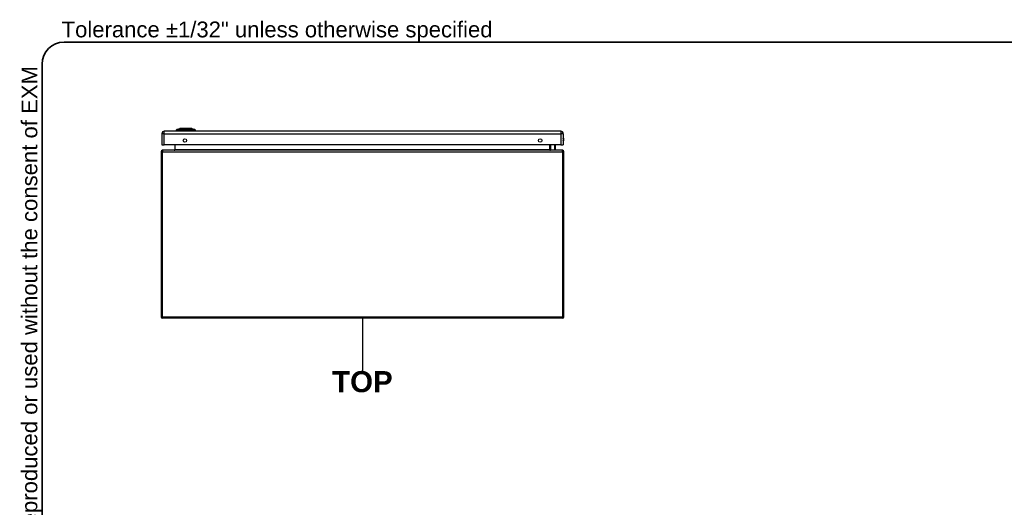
# Model space of a CAD drawing. Header units: inches. Extents: x 3 to 173, y 3 to 113.
# Tile 5 of 14: x 3 to 61, y 84 to 113. Entities that reach past the tile are written whole.
import ezdxf

# ---------------------------------------------------------------- set-up
doc = ezdxf.new("R2010")
doc.units = ezdxf.units.IN
doc.header["$LTSCALE"] = 10.4
doc.header["$MEASUREMENT"] = 0
doc.linetypes.add('CHAIN', pattern=[0.7087, 0.4724, -0.0591, 0.1181, -0.0591])
doc.layers.get('0').update_dxf_attribs({"lineweight": 25})
for name, color, linetype, lineweight in [('Sketch Geometry(ANSI)', 7, 'Continuous', 25), ('Symbols(ANSI)', 7, 'Continuous', 25), ('Visible Edges(ANSI)', 7, 'Continuous', 25), ('Visible Tangent Edges(ANSI)', 7, 'Continuous', 25), ('Work Point(ANSI)', 7, 'Continuous', 25)]:
    doc.layers.add(name, color=color, linetype=linetype, lineweight=lineweight)
doc.styles.add('Current-ANSI', font='arial.ttf')
doc.styles.add('Dimension-ANSI', font='arialbd.ttf')

# ---------------------------------------------------------------- blocks, each defined once
blk = doc.blocks.new('TOP')
at = {"layer": 'Sketch Geometry(ANSI)'}
blk.add_line((0, 0.15), (0, -0.15), dxfattribs=at)
at = {"layer": 'Symbols(ANSI)', "color": 7, "insert": (0, -0.2119), "char_height": 0.12, "attachment_point": 5, "style": 'Dimension-ANSI'}
blk.add_mtext('\\fArial|b1|i0;TOP', dxfattribs=at)
blk = doc.blocks.new('Borders 1_EXM - B (Inch)')
at = {"layer": 'Sketch Geometry(ANSI)', "linetype": 'Continuous', "lineweight": 35}
for p, q in [((16.3979, 10.6915), (0.5229, 10.6915)), ((0.3979, 10.5665), (0.3979, 0.2545))]:
    blk.add_line(p, q, dxfattribs=at)
blk.add_arc((0.5229, 10.5665), 0.125, 90, 180, dxfattribs=at)
at = {"layer": 'Symbols(ANSI)', "color": 7, "insert": (0.5091, 10.6919), "char_height": 0.09, "attachment_point": 7, "style": 'Current-ANSI'}
blk.add_mtext('Tolerance ±1/32" unless otherwise specified', dxfattribs=at)
at = {"layer": 'Symbols(ANSI)', "color": 7, "insert": (0.3979, 5.4193), "char_height": 0.09, "attachment_point": 7, "rotation": 90, "style": 'Current-ANSI'}
blk.add_mtext('This drawing is confidential and must not be reproduced or used without the consent of EXM', dxfattribs=at)
at = {"layer": 'Symbols(ANSI)', "color": 7, "style": 'Current-ANSI'}
blk.add_attdef('FILENAME_AND_PATH_001', (5.9364, 10.7181), '', height=0.09, dxfattribs=at)

msp = doc.modelspace()

# ---------------------------------------------------------------- linework, layer by layer
at = {"layer": 'Visible Edges(ANSI)'}
for p, q in [((11.23476, 105.77549), (11.23476, 105.12533)), ((34.86693, 105.92063), (11.3799, 105.92063)), ((12.13097, 105.93628), (12.06331, 105.93628)), ((12.12268, 106.02264), (12.2956, 106.08989)), ((12.13097, 105.93628), (12.24105, 105.93628)), ((13.05972, 105.93628), (12.24105, 105.93628)), ((12.25313, 105.93237), (12.25313, 105.92063)), ((12.35941, 106.09511), (12.94136, 106.09511)), ((13.00516, 106.08989), (13.17809, 106.02264)), ((13.03195, 105.92063), (13.03195, 105.93237)), ((13.05972, 105.93628), (13.1698, 105.93628)), ((13.23746, 105.93628), (13.1698, 105.93628)), ((35.01207, 105.77549), (35.01207, 105.12533)), ((11.23476, 105.12533), (11.3799, 105.12533)), ((34.86693, 105.12533), (11.3799, 105.12533)), ((11.99306, 105.12533), (11.99306, 104.82362)), ((34.23516, 104.82362), (34.23516, 105.12533)), ((34.5174, 105.12533), (34.52835, 105.06869)), ((34.5287, 105.06497), (34.5287, 104.84219)), ((34.86693, 105.12533), (35.01207, 105.12533)), ((11.1847, 104.70929), (11.1847, 94.93513)), ((34.96002, 104.7928), (11.2682, 104.7928)), ((34.28031, 104.82836), (34.24089, 104.86777)), ((34.29415, 104.82262), (34.50913, 104.82262)), ((35.04352, 94.93513), (35.04352, 104.70929)), ((34.96002, 94.85162), (11.2682, 94.85162))]:
    msp.add_line(p, q, dxfattribs=at)
at = {"layer": 'Visible Edges(ANSI)', "flags": 128}
msp.add_lwpolyline([(13.00341, 106.09023), (13.00298, 106.09023), (13.0017, 106.09023), (12.99957, 106.09024), (12.99661, 106.09025), (12.99282, 106.09026), (12.98822, 106.09028), (12.98279, 106.09029), (12.97655, 106.09031), (12.9695, 106.09033), (12.96168, 106.09035), (12.95311, 106.09037), (12.94383, 106.09039), (12.93388, 106.09041), (12.92327, 106.09043), (12.912, 106.09044), (12.90009, 106.09044), (12.88759, 106.09044), (12.8745, 106.09043), (12.86086, 106.09041), (12.84672, 106.09039), (12.83213, 106.09037), (12.81706, 106.09035), (12.80155, 106.09033), (12.78564, 106.09031), (12.76939, 106.09029), (12.75286, 106.09028), (12.7361, 106.09026), (12.71919, 106.09025), (12.70217, 106.09024), (12.685, 106.09023), (12.66768, 106.09023), (12.65029, 106.09023), (12.63288, 106.09023), (12.61553, 106.09023), (12.59828, 106.09024), (12.58121, 106.09025), (12.56436, 106.09026), (12.54768, 106.09028), (12.53119, 106.09029), (12.51495, 106.09031), (12.49903, 106.09033), (12.48348, 106.09035), (12.46837, 106.09037), (12.45373, 106.09039), (12.43961, 106.09041), (12.42601, 106.09043), (12.41294, 106.09044), (12.40043, 106.09044), (12.38851, 106.09044), (12.37725, 106.09042), (12.36664, 106.09041), (12.35669, 106.09039), (12.34743, 106.09037), (12.33889, 106.09035), (12.33111, 106.09033), (12.32411, 106.09031), (12.31791, 106.09029), (12.31251, 106.09028), (12.30791, 106.09026), (12.30412, 106.09025), (12.30116, 106.09024), (12.29905, 106.09023), (12.29778, 106.09023), (12.29736, 106.09023)], dxfattribs=at)
at = {"layer": 'Visible Edges(ANSI)'}
for centre in [(12.60167, 105.37386), (33.64515, 105.37386)]:
    msp.add_circle(centre, 0.1009, dxfattribs=at)
for centre, radius, start, end in [((11.3799, 105.77549), 0.14514, 90, 180), ((12.1796, 105.92006), 0.11742, 119.7291201, 172.0587035), ((12.12622, 106.01352), 0.00978, 111.2505055, 119.7291201), ((12.23356, 105.93237), 0.01957, 0, 11.536959), ((12.29738, 106.08533), 0.00489, 90.2087685, 111.2505055), ((12.35941, 106.08336), 0.01174, 90, 143.349305), ((12.94136, 106.08336), 0.01174, 36.6506994, 90), ((13.00339, 106.08533), 0.00489, 68.7494945, 89.7912315), ((13.05152, 105.93237), 0.01957, 168.463041, 180), ((13.17455, 106.01352), 0.00978, 60.2708799, 68.7494945), ((13.12117, 105.92006), 0.11742, 7.9412965, 60.2708799), ((34.86693, 105.77549), 0.14514, 0, 90), ((34.50913, 105.06497), 0.01957, 0, 10.9408887), ((34.85997, 105.43152), 0.1864, 324.68636, 35.31364), ((11.2682, 104.70929), 0.08351, 90, 180), ((11.96224, 104.82362), 0.03082, 270, 0), ((34.25473, 104.88161), 0.01957, 180, 225), ((34.26598, 104.82362), 0.03082, 180, 270), ((34.29415, 104.84219), 0.01957, 225, 270), ((34.50913, 104.84219), 0.01957, 270, 0), ((34.96002, 104.70929), 0.08351, 0, 90), ((11.2682, 94.93513), 0.08351, 180, 270), ((34.96002, 94.93513), 0.08351, 270, 0)]:
    msp.add_arc(centre, radius, start, end, dxfattribs=at)
at = {"layer": 'Visible Tangent Edges(ANSI)'}
for p, q in [((11.3799, 105.77549), (11.23476, 105.77549)), ((11.3799, 105.77549), (11.3799, 105.92063)), ((11.3799, 105.12533), (11.3799, 105.77549)), ((11.3799, 105.77549), (34.86693, 105.77549)), ((12.12268, 106.02264), (12.2956, 106.08989)), ((12.18761, 106.02271), (12.18746, 106.02271)), ((12.26028, 106.02271), (12.18761, 106.02271)), ((13.03157, 105.93237), (12.25313, 105.93237)), ((12.26072, 106.02271), (12.26028, 106.02271)), ((13.03195, 105.93237), (13.03157, 105.93237)), ((13.03157, 105.93237), (13.03157, 105.92063)), ((13.04048, 106.02271), (13.04005, 106.02271)), ((13.11316, 106.02271), (13.04048, 106.02271)), ((13.11331, 106.02271), (13.11316, 106.02271)), ((34.86693, 105.92063), (34.86693, 105.77549)), ((34.86693, 105.77549), (34.86693, 105.12533)), ((35.01207, 105.77549), (34.86693, 105.77549)), ((12.02387, 104.82362), (12.02387, 105.12533)), ((34.20435, 105.12533), (34.20435, 104.82362)), ((34.25473, 105.12533), (34.25473, 104.86366)), ((34.50913, 105.05453), (34.49599, 105.12533)), ((34.50913, 104.82262), (34.50913, 105.05453)), ((11.1847, 104.70929), (11.2682, 104.70929)), ((11.2682, 104.7928), (11.2682, 104.70929)), ((11.2682, 104.70929), (34.96002, 104.70929)), ((11.2682, 94.93513), (11.2682, 104.70929)), ((12.02387, 104.82362), (11.99306, 104.82362)), ((34.20435, 104.82362), (12.02387, 104.82362)), ((34.20435, 104.82362), (34.23516, 104.82362)), ((34.25473, 104.86366), (34.29415, 104.82262)), ((34.96002, 104.70929), (34.96002, 104.7928)), ((34.96002, 104.70929), (35.04352, 104.70929)), ((34.96002, 104.70929), (34.96002, 94.93513)), ((11.1847, 94.93513), (11.2682, 94.93513)), ((11.2682, 94.93513), (11.2682, 94.85162)), ((11.2682, 94.93513), (34.96002, 94.93513)), ((34.96002, 94.93513), (34.96002, 94.85162)), ((34.96002, 94.93513), (35.04352, 94.93513))]:
    msp.add_line(p, q, dxfattribs=at)
at = {"layer": 'Visible Tangent Edges(ANSI)', "flags": 128}
for points in [[(12.12137, 106.02202), (12.12148, 106.02202), (12.12182, 106.02202), (12.12238, 106.02202), (12.12316, 106.02201), (12.12417, 106.02201), (12.12541, 106.022), (12.12687, 106.022), (12.12855, 106.02199), (12.13046, 106.02198), (12.13259, 106.02197), (12.13495, 106.02196), (12.13753, 106.02195), (12.14033, 106.02194), (12.14336, 106.02193), (12.1466, 106.02192), (12.15006, 106.0219), (12.15374, 106.02189), (12.15764, 106.02188), (12.16175, 106.02186), (12.16608, 106.02185), (12.17063, 106.02183), (12.17539, 106.02182), (12.18037, 106.02181), (12.18556, 106.02179)], [(12.18746, 106.02271), (12.18224, 106.02271), (12.17723, 106.0227), (12.17243, 106.0227), (12.16785, 106.0227), (12.16348, 106.0227), (12.15934, 106.02269), (12.15541, 106.02269), (12.15169, 106.02269), (12.1482, 106.02268), (12.14492, 106.02268), (12.14187, 106.02268), (12.13904, 106.02267), (12.13643, 106.02267), (12.13404, 106.02266), (12.13188, 106.02266), (12.12995, 106.02266), (12.12825, 106.02265), (12.12677, 106.02265), (12.12552, 106.02265), (12.1245, 106.02265), (12.1237, 106.02265), (12.12313, 106.02264), (12.12279, 106.02264), (12.12268, 106.02264)], [(12.18556, 106.02179), (12.18708, 106.02178), (12.18876, 106.02176), (12.1906, 106.02175), (12.1926, 106.02175), (12.19475, 106.02174), (12.19706, 106.02173), (12.19951, 106.02173), (12.20211, 106.02172), (12.20485, 106.02172), (12.20772, 106.02172), (12.21073, 106.02171), (12.21387, 106.02171), (12.21712, 106.02171), (12.2205, 106.02172), (12.22399, 106.02172), (12.22759, 106.02172), (12.23129, 106.02173), (12.23509, 106.02173), (12.23898, 106.02174), (12.24296, 106.02175), (12.24702, 106.02175), (12.25114, 106.02176), (12.25534, 106.02178), (12.2596, 106.02179)], [(12.2596, 106.02179), (12.2911, 106.02182), (12.32291, 106.02185), (12.35502, 106.02188), (12.38739, 106.0219), (12.41997, 106.02193), (12.45273, 106.02195), (12.48565, 106.02197), (12.51867, 106.02199), (12.55176, 106.022), (12.58489, 106.02201), (12.61801, 106.02202), (12.6511, 106.02202), (12.68418, 106.02202), (12.71726, 106.02201), (12.75031, 106.022), (12.78327, 106.02199), (12.81612, 106.02197), (12.84884, 106.02195), (12.8814, 106.02193), (12.9138, 106.0219), (12.946, 106.02188), (12.97797, 106.02185), (13.0097, 106.02182), (13.04117, 106.02179)], [(13.04005, 106.02271), (13.0087, 106.0227), (12.97709, 106.0227), (12.94522, 106.02269), (12.91313, 106.02269), (12.88084, 106.02268), (12.84836, 106.02267), (12.81573, 106.02266), (12.78296, 106.02266), (12.75008, 106.02265), (12.71712, 106.02265), (12.68411, 106.02264), (12.6511, 106.02264), (12.61808, 106.02264), (12.58503, 106.02265), (12.55198, 106.02265), (12.51897, 106.02266), (12.48603, 106.02266), (12.45321, 106.02267), (12.42054, 106.02268), (12.38805, 106.02269), (12.3558, 106.02269), (12.3238, 106.0227), (12.29209, 106.0227), (12.26072, 106.02271)], [(12.2956, 106.08989), (12.29575, 106.08989), (12.2962, 106.0899), (12.29695, 106.0899), (12.29799, 106.08991), (12.29933, 106.08992), (12.30096, 106.08993), (12.30287, 106.08994), (12.30507, 106.08996), (12.30756, 106.08997), (12.31033, 106.08999), (12.31338, 106.09), (12.3167, 106.09002), (12.32031, 106.09004), (12.3242, 106.09006), (12.32837, 106.09008), (12.33281, 106.0901), (12.33751, 106.09012), (12.34247, 106.09014), (12.34769, 106.09016), (12.35315, 106.09018), (12.35886, 106.0902), (12.3648, 106.09022), (12.37098, 106.09024), (12.37739, 106.09026)], [(12.37739, 106.09026), (12.37916, 106.09026), (12.38095, 106.09027), (12.38276, 106.09027), (12.38458, 106.09027), (12.38641, 106.09028), (12.38827, 106.09028), (12.39014, 106.09028), (12.39202, 106.09028), (12.39392, 106.09029), (12.39583, 106.09029), (12.39776, 106.09029), (12.39971, 106.09029), (12.40167, 106.09029), (12.40364, 106.09029), (12.40563, 106.09029), (12.40763, 106.09028), (12.40965, 106.09028), (12.41168, 106.09028), (12.41373, 106.09028), (12.41579, 106.09027), (12.41786, 106.09027), (12.41995, 106.09027), (12.42205, 106.09026), (12.42416, 106.09026)], [(12.42416, 106.09026), (12.4402, 106.09022), (12.457, 106.09018), (12.47447, 106.09014), (12.49254, 106.0901), (12.51113, 106.09006), (12.53016, 106.09002), (12.54956, 106.08999), (12.56924, 106.08995), (12.58922, 106.08993), (12.60949, 106.08991), (12.62993, 106.0899), (12.65046, 106.08989), (12.67097, 106.0899), (12.69139, 106.08991), (12.71166, 106.08993), (12.73172, 106.08996), (12.7515, 106.08999), (12.77094, 106.09002), (12.78997, 106.09006), (12.80851, 106.0901), (12.82651, 106.09014), (12.84388, 106.09018), (12.8606, 106.09022), (12.87661, 106.09026)], [(12.87661, 106.09026), (12.87872, 106.09026), (12.88083, 106.09027), (12.88291, 106.09027), (12.88499, 106.09027), (12.88705, 106.09028), (12.8891, 106.09028), (12.89113, 106.09028), (12.89314, 106.09028), (12.89515, 106.09029), (12.89714, 106.09029), (12.89911, 106.09029), (12.90107, 106.09029), (12.90301, 106.09029), (12.90494, 106.09029), (12.90686, 106.09029), (12.90876, 106.09028), (12.91064, 106.09028), (12.91251, 106.09028), (12.91436, 106.09028), (12.9162, 106.09027), (12.91802, 106.09027), (12.91982, 106.09027), (12.92161, 106.09026), (12.92338, 106.09026)], [(12.92338, 106.09026), (12.92977, 106.09024), (12.93593, 106.09022), (12.94186, 106.0902), (12.94757, 106.09018), (12.95303, 106.09016), (12.95824, 106.09014), (12.96321, 106.09012), (12.96792, 106.0901), (12.97236, 106.09008), (12.97654, 106.09006), (12.98044, 106.09004), (12.98406, 106.09002), (12.98741, 106.09), (12.99046, 106.08999), (12.99324, 106.08997), (12.99573, 106.08996), (12.99793, 106.08994), (12.99984, 106.08993), (13.00146, 106.08992), (13.00279, 106.08991), (13.00383, 106.0899), (13.00457, 106.0899), (13.00502, 106.08989), (13.00516, 106.08989)], [(13.04117, 106.02179), (13.04543, 106.02178), (13.04962, 106.02176), (13.05376, 106.02175), (13.05781, 106.02175), (13.06179, 106.02174), (13.06568, 106.02173), (13.06948, 106.02173), (13.07318, 106.02172), (13.07678, 106.02172), (13.08027, 106.02172), (13.08364, 106.02171), (13.0869, 106.02171), (13.09004, 106.02171), (13.09305, 106.02172), (13.09592, 106.02172), (13.09866, 106.02172), (13.10125, 106.02173), (13.10371, 106.02173), (13.10601, 106.02174), (13.10817, 106.02175), (13.11017, 106.02175), (13.11201, 106.02176), (13.11369, 106.02178), (13.11521, 106.02179)], [(13.17809, 106.02264), (13.17798, 106.02264), (13.17764, 106.02264), (13.17707, 106.02265), (13.17628, 106.02265), (13.17526, 106.02265), (13.17401, 106.02265), (13.17254, 106.02265), (13.17084, 106.02266), (13.16891, 106.02266), (13.16675, 106.02266), (13.16437, 106.02267), (13.16176, 106.02267), (13.15893, 106.02268), (13.15587, 106.02268), (13.15259, 106.02268), (13.14909, 106.02269), (13.14537, 106.02269), (13.14143, 106.02269), (13.13728, 106.0227), (13.13291, 106.0227), (13.12832, 106.0227), (13.12353, 106.0227), (13.11855, 106.02271), (13.11331, 106.02271)], [(13.11521, 106.02179), (13.12037, 106.02181), (13.12536, 106.02182), (13.13013, 106.02183), (13.13468, 106.02185), (13.13901, 106.02186), (13.14313, 106.02188), (13.14704, 106.02189), (13.15073, 106.0219), (13.15419, 106.02192), (13.15744, 106.02193), (13.16046, 106.02194), (13.16326, 106.02195), (13.16584, 106.02196), (13.1682, 106.02197), (13.17033, 106.02198), (13.17224, 106.02199), (13.17392, 106.022), (13.17537, 106.022), (13.1766, 106.02201), (13.17761, 106.02201), (13.17839, 106.02202), (13.17895, 106.02202), (13.17929, 106.02202), (13.1794, 106.02202)]]:
    msp.add_lwpolyline(points, dxfattribs=at)
at = {"layer": 'Visible Tangent Edges(ANSI)'}
for centre, radius, start, end in [((12.29738, 106.08533), 0.00489, 90.2087685, 111.2505055), ((34.85997, 105.43152), 0.16683, 335.7439229, 24.2560771)]:
    msp.add_arc(centre, radius, start, end, dxfattribs=at)
for centre, major_axis, ratio, start_param, end_param in [((12.24107, 105.92006), (0, 0.11742), 0.94680572, 0.52283772, 1.43219456), ((12.19019, 106.01331), (0.00009, 0.00978), 0.94840527, 0.29083845, 0.53148474), ((12.27847, 105.92006), (0, 0.11742), 0.32180572, 0.52283772, 1.43219456), ((12.26117, 106.01331), (-0.00003, 0.00978), 0.31704743, 0.28121699, 0.52186328), ((12.35941, 106.08336), (0, 0.01174), 0.97181968, 0, 0.93106079), ((12.94136, 106.08336), (0, 0.01174), 0.97181968, 5.3521246, 6.28318531), ((13.05035, 105.93237), (0, 0.01957), 0.95955131, 1.36943841, 1.57079633), ((13.03959, 106.01331), (0.00003, 0.00978), 0.31704743, 5.76132202, 6.00196831), ((13.0223, 105.92006), (0, 0.11742), 0.32180572, 4.85099075, 5.76034759), ((13.11058, 106.01331), (-0.00009, 0.00978), 0.94840527, 5.75170056, 5.99234686), ((13.05969, 105.92006), (0, -0.11742), 0.94680572, 1.7093981, 2.61875494), ((34.50913, 105.06497), (0.01921, 0.00371), 0.52644223, 4.61097165, 6.28318531), ((34.50913, 105.06497), (0.01957, 0), 0.53343313, 4.71238898, 6.28318531), ((11.96224, 104.82362), (0.06164, 0), 0.5, 4.71238898, 6.28318531), ((34.26598, 104.82362), (-0.06164, 0), 0.5, 0, 1.57079633), ((34.25473, 104.88161), (-0.01957, 0), 0.91745026, 0, 1.57079633), ((34.25473, 104.88161), (-0.01384, -0.01384), 0.85246158, 0.00000001, 0.86487493)]:
    msp.add_ellipse(centre, major_axis=major_axis, ratio=ratio, start_param=start_param, end_param=end_param, dxfattribs=at)
at = {"layer": 'Work Point(ANSI)', "linetype": 'CHAIN', "ltscale": 0.000455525}
for p, q in [((23.11931, 104.7928), (23.10891, 104.7928)), ((23.11411, 104.798), (23.11411, 104.7876))]:
    msp.add_line(p, q, dxfattribs=at)

# ---------------------------------------------------------------- block references
at = {"xscale": 10.4, "yscale": 10.4, "zscale": 10.4}
for name, p in [('Borders 1_EXM - B (Inch)', (0, 0)), ('TOP', (23.11411, 93.29572))]:
    msp.add_blockref(name, p, dxfattribs=at)

doc.saveas('drawing.dxf')
